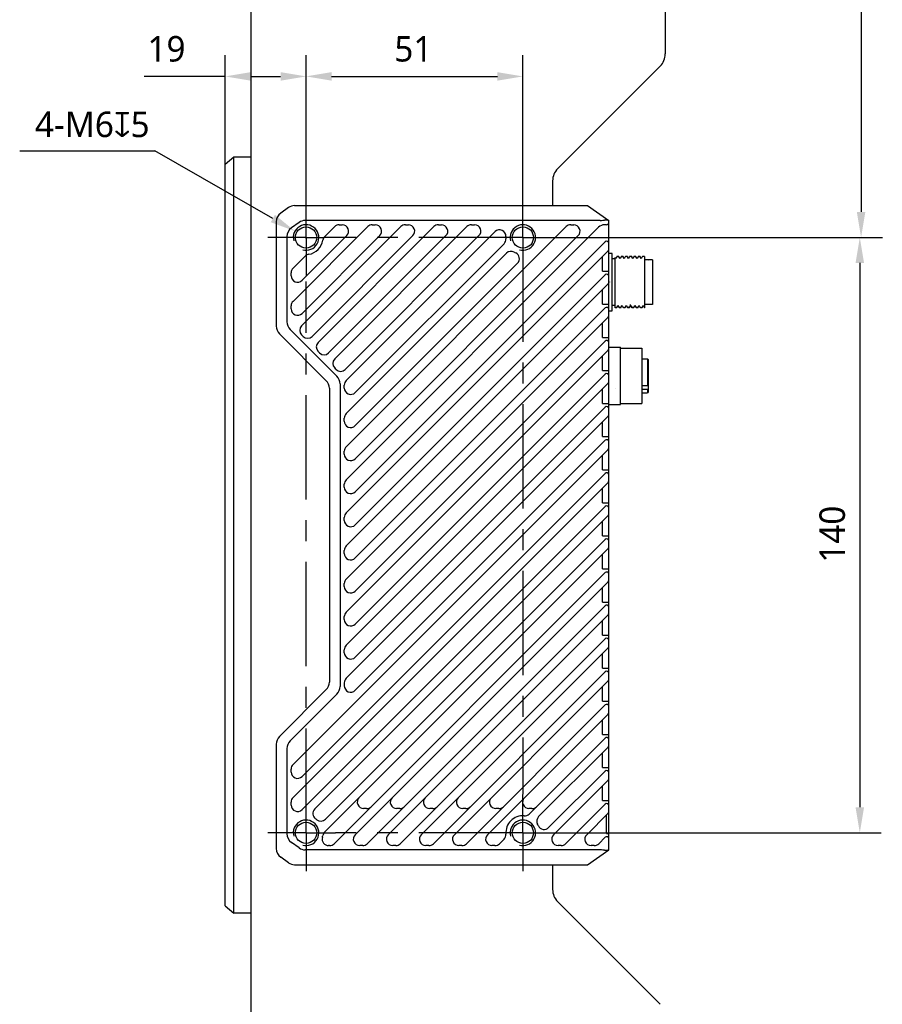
# Model space of a CAD drawing. Header units: millimetres. Extents: x 97 to 513, y 36 to 379.
# Tile 5 of 7: x 258 to 360, y 175 to 291. Entities that reach past the tile are written whole.
import ezdxf

# ---------------------------------------------------------------- set-up
doc = ezdxf.new("R2010")
doc.units = ezdxf.units.MM
doc.header["$LTSCALE"] = 32.67
doc.header["$PDMODE"] = 3
doc.header["$PDSIZE"] = 8
doc.linetypes.add('CENTER', pattern=[0.6, 0.375, -0.075, 0.075, -0.075])
doc.layers.get('0').update_dxf_attribs({"linetype": 'CONTINUOUS'})
doc.layers.get('Defpoints').update_dxf_attribs({"linetype": 'CONTINUOUS'})
for name, color, linetype in [('00_COMPONENTS', 7, 'CONTINUOUS'), ('20_ALL_FEATURES', 7, 'CONTINUOUS'), ('51__DRAFT_DIMS', 7, 'CONTINUOUS')]:
    doc.layers.add(name, color=color, linetype=linetype)
doc.styles.get("Standard").update_dxf_attribs({"font": 'Roboto-Regular.ttf'})
doc.dimstyles.new('DIMSTYLE_1', dxfattribs={"dimtxt": 3, "dimasz": 3, "dimexe": 2.5, "dimexo": 0.5, "dimgap": 0.75, "dimtad": 1, "dimlfac": 2, "dimdsep": 46, "dimtxsty": 'STANDARD', "dimblk": '_FILLED', "dimblk1": '_FILLED', "dimblk2": '_FILLED', "dimcen": 0.09, "dimclrt": 3, "dimazin": 2, "dimtp": 0.3, "dimtm": 0.3, "dimtfac": 1, "dimtofl": 0, "dimtmove": 0, "dimatfit": 3, "dimldrblk": '_FILLED', "dimfxl": 1, "dimtolj": 1, "dimarcsym": 0})
doc.dimstyles.new('DIMSTYLE_3', dxfattribs={"dimtxt": 3, "dimasz": 3, "dimexe": 2.5, "dimexo": 0.5, "dimgap": 0.75, "dimtad": 1, "dimlfac": 2, "dimdsep": 46, "dimtxsty": 'STANDARD', "dimblk": '_FILLED', "dimblk1": '_FILLED', "dimblk2": '_FILLED', "dimcen": 0.09, "dimclrt": 3, "dimazin": 2, "dimtp": 0.2, "dimtm": 0.2, "dimtfac": 1, "dimtofl": 0, "dimtmove": 0, "dimatfit": 3, "dimldrblk": '_FILLED', "dimfxl": 1, "dimtolj": 1, "dimarcsym": 0})
doc.dimstyles.new('DIMSTYLE_4', dxfattribs={"dimtxt": 3, "dimasz": 3, "dimexe": 2.5, "dimexo": 0.5, "dimgap": 0.75, "dimtad": 1, "dimdec": 1, "dimlfac": 2, "dimdsep": 46, "dimtxsty": 'STANDARD', "dimblk": '_FILLED', "dimblk1": '_FILLED', "dimblk2": '_FILLED', "dimcen": 0.09, "dimclrt": 3, "dimazin": 2, "dimtp": 0.5, "dimtm": 0.5, "dimtfac": 1, "dimtdec": 1, "dimtofl": 0, "dimtmove": 0, "dimatfit": 3, "dimldrblk": '_FILLED', "dimfxl": 1, "dimtolj": 1, "dimarcsym": 0})
doc.dimstyles.new('DIMSTYLE_5', dxfattribs={"dimtxt": 3, "dimasz": 3, "dimexe": 2.5, "dimexo": 0.5, "dimgap": 0.75, "dimtad": 1, "dimlfac": 2, "dimdsep": 46, "dimtxsty": 'STANDARD', "dimblk": '_FILLED', "dimblk1": '_FILLED', "dimblk2": '_FILLED', "dimcen": 0.09, "dimclrt": 3, "dimazin": 2, "dimtp": 0.5, "dimtm": 0.5, "dimtfac": 1, "dimtofl": 0, "dimtmove": 0, "dimatfit": 3, "dimldrblk": '_FILLED', "dimfxl": 1, "dimtolj": 1, "dimarcsym": 0})
doc.dimstyles.new('DIMSTYLE_6', dxfattribs={"dimtxt": 3, "dimasz": 3, "dimexe": 2.5, "dimexo": 0.5, "dimtad": 1, "dimlfac": 2, "dimdsep": 46, "dimtxsty": 'STANDARD', "dimblk": '_FILLED', "dimblk1": '_FILLED', "dimblk2": '_FILLED', "dimcen": 0.09, "dimclrt": 3, "dimazin": 2, "dimtp": 0.1, "dimtm": 0.1, "dimtfac": 1, "dimtofl": 0, "dimtmove": 0, "dimatfit": 1, "dimldrblk": '_FILLED', "dimfxl": 1, "dimtolj": 1, "dimarcsym": 0})

# ---------------------------------------------------------------- blocks, each defined once
blk = doc.blocks.new('_FILLED')
at = {"color": 0, "linetype": 'ByBlock'}
blk.add_solid([(0, 0), (-1, 0.167), (-1, -0.167)], dxfattribs=at)
blk = doc.blocks.new('*D4')
at = {"layer": '51__DRAFT_DIMS', "color": 0, "lineweight": -2}
for p, q in [((282.28, 272.56), (282.28, 286.9)), ((291.78, 265.96), (291.78, 286.9)), ((282.28, 284.4), (272.74, 284.4)), ((285.28, 284.4), (288.78, 284.4))]:
    blk.add_line(p, q, dxfattribs=at)
at = {"layer": 'Defpoints', "color": 0}
for p in [(291.78, 284.4), (282.28, 272.06), (291.78, 265.46)]:
    blk.add_point(p, dxfattribs=at)
at = {"layer": '51__DRAFT_DIMS', "color": 0, "linetype": 'ByBlock', "lineweight": -2, "xscale": 3, "yscale": 3, "zscale": 3, "rotation": 180}
blk.add_blockref('_FILLED', (282.28, 284.4), dxfattribs=at)
at = {"layer": '51__DRAFT_DIMS', "color": 0, "linetype": 'ByBlock', "lineweight": -2, "xscale": 3, "yscale": 3, "zscale": 3}
blk.add_blockref('_FILLED', (291.78, 284.4), dxfattribs=at)
at = {"layer": '51__DRAFT_DIMS', "insert": (277.6, 289.15), "char_height": 3, "attachment_point": 3, "line_spacing_factor": 0.9}
blk.add_mtext('\\A1;19', dxfattribs=at)
blk = doc.blocks.new('*D5')
at = {"layer": '51__DRAFT_DIMS', "color": 0, "lineweight": -2}
for p, q in [((291.78, 265.96), (291.78, 286.9)), ((317.28, 265.96), (317.28, 286.9)), ((294.78, 284.4), (314.28, 284.4))]:
    blk.add_line(p, q, dxfattribs=at)
at = {"layer": 'Defpoints', "color": 0}
for p in [(317.28, 284.4), (291.78, 265.46), (317.28, 265.46)]:
    blk.add_point(p, dxfattribs=at)
at = {"layer": '51__DRAFT_DIMS', "color": 0, "linetype": 'ByBlock', "lineweight": -2, "xscale": 3, "yscale": 3, "zscale": 3, "rotation": 180}
blk.add_blockref('_FILLED', (291.78, 284.4), dxfattribs=at)
at = {"layer": '51__DRAFT_DIMS', "color": 0, "linetype": 'ByBlock', "lineweight": -2, "xscale": 3, "yscale": 3, "zscale": 3}
blk.add_blockref('_FILLED', (317.28, 284.4), dxfattribs=at)
at = {"layer": '51__DRAFT_DIMS', "insert": (304.4, 289.15), "char_height": 3, "attachment_point": 2, "line_spacing_factor": 0.9}
blk.add_mtext('\\A1;51', dxfattribs=at)
blk = doc.blocks.new('*D6')
at = {"layer": '51__DRAFT_DIMS', "color": 0, "lineweight": -2}
for p, q in [((328.88, 361.87), (359.56, 361.87)), ((357.06, 358.87), (357.06, 268.46)), ((320.27, 265.46), (359.56, 265.46))]:
    blk.add_line(p, q, dxfattribs=at)
at = {"layer": 'Defpoints', "color": 0}
for p in [(328.38, 361.87), (319.77, 265.46), (357.06, 265.46)]:
    blk.add_point(p, dxfattribs=at)
at = {"layer": '51__DRAFT_DIMS', "color": 0, "linetype": 'ByBlock', "lineweight": -2, "xscale": 3, "yscale": 3, "zscale": 3}
for p, rotation in [((357.06, 361.87), 90), ((357.06, 265.46), 270)]:
    blk.add_blockref('_FILLED', p, dxfattribs=dict(at, rotation=rotation))
at = {"layer": '51__DRAFT_DIMS', "insert": (352.31, 313.75), "char_height": 3, "attachment_point": 2, "rotation": 90, "line_spacing_factor": 0.9}
blk.add_mtext('\\A1;192.8', dxfattribs=at)
blk = doc.blocks.new('*D7')
at = {"layer": '51__DRAFT_DIMS', "color": 0, "lineweight": -2}
for p, q in [((324.27, 265.46), (359.41, 265.46)), ((356.91, 262.46), (356.91, 198.46)), ((319.91, 195.46), (359.41, 195.46))]:
    blk.add_line(p, q, dxfattribs=at)
at = {"layer": 'Defpoints', "color": 0}
for p in [(323.77, 265.46), (319.41, 195.46), (356.91, 195.46)]:
    blk.add_point(p, dxfattribs=at)
at = {"layer": '51__DRAFT_DIMS', "color": 0, "linetype": 'ByBlock', "lineweight": -2, "xscale": 3, "yscale": 3, "zscale": 3}
for p, rotation in [((356.91, 265.46), 90), ((356.91, 195.46), 270)]:
    blk.add_blockref('_FILLED', p, dxfattribs=dict(at, rotation=rotation))
at = {"layer": '51__DRAFT_DIMS', "insert": (352.16, 230.57), "char_height": 3, "attachment_point": 2, "rotation": 90, "line_spacing_factor": 0.9}
blk.add_mtext('\\A1;140', dxfattribs=at)
blk = doc.blocks.new('*D11')
at = {"layer": '51__DRAFT_DIMS', "color": 0, "lineweight": -2}
for p in [(258.1, 275.64), (287.87, 267.69)]:
    blk.add_line(p, (274, 275.64), dxfattribs=at)
at = {"layer": '51__DRAFT_DIMS', "color": 0}
for p, q in [((291.69, 265.46), (291.87, 265.46)), ((291.78, 265.37), (291.78, 265.55))]:
    blk.add_line(p, q, dxfattribs=at)
at = {"layer": 'Defpoints', "color": 0}
for p in [(290.48, 266.2), (293.08, 264.71)]:
    blk.add_point(p, dxfattribs=at)
at = {"layer": '51__DRAFT_DIMS', "color": 0, "linetype": 'ByBlock', "lineweight": -2, "xscale": 3, "yscale": 3, "zscale": 3, "rotation": 330.2001546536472}
blk.add_blockref('_FILLED', (290.48, 266.2), dxfattribs=at)
at = {"layer": '51__DRAFT_DIMS', "insert": (273.38, 280.26), "char_height": 3, "attachment_point": 3, "line_spacing_factor": 0.9}
blk.add_mtext('\\A1;{4-M6{\\fgdt;x}5}', dxfattribs=at)

msp = doc.modelspace()

# ---------------------------------------------------------------- linework, layer by layer
at = {"layer": '00_COMPONENTS', "color": 7}
for p, q in [((285.2799, 356.4716), (285.2799, 104.4416)), ((334.0299, 356.4716), (334.0299, 287.0351)), ((333.4441, 285.6208), (321.3656, 273.5424)), ((283.2799, 274.8962), (282.2799, 274.0302)), ((283.2799, 186.0171), (283.2799, 274.8962)), ((285.2799, 274.8962), (283.2799, 274.8962)), ((282.2799, 186.8831), (282.2799, 274.0302)), ((320.7799, 272.1282), (320.7799, 269.2066)), ((289.7039, 268.9738), (288.8033, 268.3305)), ((290.4304, 269.2066), (324.8799, 269.2066)), ((324.8799, 269.2066), (327.3799, 267.4566)), ((326.3799, 267.4566), (291.6804, 267.4566)), ((327.3799, 193.4566), (327.3799, 267.4566)), ((288.2799, 267.3134), (288.2799, 255.0244)), ((290.9539, 267.2238), (290.0533, 266.5805)), ((290.2495, 257.9499), (299.0366, 266.737)), ((291.2558, 255.0662), (302.9266, 266.737)), ((293.2008, 253.1212), (306.8166, 266.737)), ((293.9655, 265.5559), (295.1466, 266.737)), ((295.1458, 251.1762), (310.7066, 266.737)), ((295.6769, 266.9566), (296.0305, 266.9566)), ((296.4995, 240.8599), (322.3766, 266.737)), ((296.4995, 236.9699), (326.1934, 266.6637)), ((299.5669, 266.9566), (299.9205, 266.9566)), ((303.4569, 266.9566), (303.8105, 266.9566)), ((307.3469, 266.9566), (307.7005, 266.9566)), ((311.2369, 266.9566), (311.5905, 266.9566)), ((322.9069, 266.9566), (323.2605, 266.9566)), ((327.1299, 266.9566), (326.9005, 266.9566)), ((289.5299, 265.5634), (289.5299, 255.5422)), ((291.3102, 260.4257), (296.5608, 265.6763)), ((291.3102, 256.5357), (300.4508, 265.6763)), ((292.4933, 253.8287), (304.3408, 265.6763)), ((294.4383, 251.8837), (308.2308, 265.6763)), ((296.3833, 249.9387), (312.1208, 265.6763)), ((296.4995, 248.6399), (314.004, 266.1444)), ((297.5602, 239.4457), (323.7908, 265.6763)), ((297.5602, 235.5557), (326.9531, 264.9486)), ((297.5602, 247.2257), (315.067, 264.7325)), ((290.2495, 261.8399), (291.6806, 263.271)), ((296.4995, 233.0799), (327.3066, 263.887)), ((296.4995, 244.7499), (315.3622, 263.6126)), ((326.6299, 261.4926), (326.6299, 263.2102)), ((327.7799, 263.5816), (327.3799, 263.5816)), ((327.7799, 256.8316), (327.7799, 263.5816)), ((328.1299, 262.9566), (327.7799, 262.9566)), ((328.1299, 257.2067), (328.1299, 263.1178)), ((328.2114, 262.9776), (328.1302, 263.1179)), ((328.2237, 263.0127), (328.2074, 262.9844)), ((328.3233, 263.185), (328.2237, 263.0127)), ((328.3338, 263.2031), (328.3233, 263.185)), ((328.5773, 263.2066), (328.3378, 263.2066)), ((328.7113, 262.9777), (328.5806, 263.2038)), ((328.7237, 263.0128), (328.7074, 262.9845)), ((328.8234, 263.1851), (328.7237, 263.0128)), ((328.8338, 263.2032), (328.8234, 263.1851)), ((329.0773, 263.2066), (328.8378, 263.2066)), ((329.2113, 262.9776), (329.0806, 263.2038)), ((329.2237, 263.0128), (329.2073, 262.9845)), ((329.3233, 263.1852), (329.2237, 263.0128)), ((329.3337, 263.2031), (329.3233, 263.1852)), ((329.5773, 263.2066), (329.3378, 263.2066)), ((329.7113, 262.9776), (329.5806, 263.2038)), ((329.7237, 263.0127), (329.7074, 262.9845)), ((329.8233, 263.185), (329.7237, 263.0127)), ((329.8337, 263.2031), (329.8233, 263.185)), ((330.0772, 263.2066), (329.8378, 263.2066)), ((330.0773, 263.2066), (330.0805, 263.2038)), ((330.2113, 262.9776), (330.0805, 263.2038)), ((330.2233, 263.0122), (330.2073, 262.9845)), ((330.3232, 263.1849), (330.2233, 263.0122)), ((330.3337, 263.2032), (330.3232, 263.1849)), ((330.5773, 263.2066), (330.3378, 263.2066)), ((330.5773, 263.2066), (330.5805, 263.2038)), ((330.7113, 262.9776), (330.5805, 263.2038)), ((330.7233, 263.0122), (330.7073, 262.9845)), ((330.8232, 263.1849), (330.7233, 263.0122)), ((330.8337, 263.2031), (330.8232, 263.1849)), ((331.0773, 263.2066), (330.8378, 263.2066)), ((331.2113, 262.9776), (331.0806, 263.2038)), ((331.2233, 263.0121), (331.2074, 262.9845)), ((331.3232, 263.1848), (331.2233, 263.0121)), ((331.3337, 263.2031), (331.3232, 263.1848)), ((331.5773, 263.2066), (331.3378, 263.2066)), ((331.6302, 263.1179), (331.5806, 263.2038)), ((331.6299, 257.2067), (331.6299, 263.1178)), ((332.0799, 262.8316), (331.6299, 262.8316)), ((332.1299, 262.7816), (332.0799, 262.8316)), ((332.5299, 262.8316), (332.1299, 262.8316)), ((332.5299, 262.8316), (332.5299, 257.5817)), ((297.5602, 243.3357), (316.6552, 262.4306)), ((290.0299, 260.956), (290.0299, 261.3095)), ((297.5602, 231.6657), (326.9531, 261.0586)), ((326.6299, 261.4926), (327.3799, 261.4926)), ((296.4995, 229.1899), (327.3066, 259.997)), ((327.4884, 260.227), (327.4891, 260.2066)), ((326.6299, 257.6026), (326.6299, 259.3202)), ((290.0299, 257.066), (290.0299, 257.4195)), ((297.5602, 227.7757), (326.9531, 257.1686)), ((326.6299, 257.6026), (327.3799, 257.6026)), ((328.1299, 257.4566), (327.7799, 257.4566)), ((328.3128, 257.2066), (328.1299, 257.2066)), ((328.3193, 257.2309), (328.4395, 257.4388)), ((328.4395, 257.4388), (328.4574, 257.4696)), ((328.4534, 257.4764), (328.5896, 257.2409)), ((328.8128, 257.2066), (328.6015, 257.2066)), ((328.8167, 257.2262), (328.8193, 257.2309)), ((328.8193, 257.2309), (328.9395, 257.4388)), ((328.9395, 257.4388), (328.9573, 257.4696)), ((328.9534, 257.4764), (329.0896, 257.2408)), ((329.3128, 257.2066), (329.1015, 257.2066)), ((329.3167, 257.2263), (329.3193, 257.2309)), ((329.3193, 257.2309), (329.4395, 257.4388)), ((329.4395, 257.4388), (329.4573, 257.4696)), ((329.4533, 257.4765), (329.5896, 257.2407)), ((329.8128, 257.2066), (329.6015, 257.2066)), ((329.8166, 257.2261), (329.8197, 257.2313)), ((329.8197, 257.2313), (329.9402, 257.4399)), ((329.9402, 257.4399), (329.9574, 257.4695)), ((329.9534, 257.4764), (330.0896, 257.2406)), ((330.3128, 257.2066), (330.1015, 257.2066)), ((330.3176, 257.2278), (330.3197, 257.2314)), ((330.3197, 257.2314), (330.4403, 257.44)), ((330.4403, 257.44), (330.4573, 257.4695)), ((330.4533, 257.4765), (330.5896, 257.2407)), ((330.8128, 257.2066), (330.6015, 257.2066)), ((330.8167, 257.2263), (330.8197, 257.2315)), ((330.8197, 257.2315), (330.9403, 257.4401)), ((330.9403, 257.4401), (330.9573, 257.4696)), ((330.9533, 257.4765), (331.0896, 257.2408)), ((331.3128, 257.2066), (331.1015, 257.2066)), ((331.3167, 257.2262), (331.3197, 257.2315)), ((331.3197, 257.2315), (331.4403, 257.4401)), ((331.4403, 257.4401), (331.4573, 257.4696)), ((331.4534, 257.4765), (331.5896, 257.2409)), ((331.6299, 257.2066), (331.6015, 257.2066)), ((332.0799, 257.5816), (331.6299, 257.5816)), ((332.1299, 257.6316), (332.0799, 257.5816)), ((332.5299, 257.5816), (332.1299, 257.5816)), ((296.4995, 225.2999), (327.3066, 256.107)), ((327.3799, 256.8316), (327.619, 256.8316)), ((327.6208, 256.8316), (327.7799, 256.8316)), ((326.6299, 253.7126), (326.6299, 255.4302)), ((288.646, 254.1405), (294.1637, 248.6227)), ((289.896, 254.6583), (295.4137, 249.1405)), ((291.4326, 253.8287), (291.2558, 254.0055)), ((326.6299, 253.7126), (327.3799, 253.7126)), ((297.5602, 223.8857), (326.9531, 253.2786)), ((327.3799, 252.5816), (328.7799, 252.5816)), ((328.7799, 245.8316), (328.7799, 252.5816)), ((328.7799, 252.4566), (331.2799, 252.4566)), ((331.2799, 252.4566), (331.2799, 245.9566)), ((293.3776, 251.8837), (293.2008, 252.0605)), ((296.4995, 221.4099), (327.3066, 252.217)), ((326.6299, 249.8226), (326.6299, 251.5402)), ((295.3226, 249.9387), (295.1458, 250.1155)), ((331.2799, 251.2066), (331.9299, 251.2066)), ((331.9299, 251.2066), (331.9299, 248.041)), ((332.0299, 251.1066), (331.9299, 251.2066)), ((332.0299, 251.1066), (332.0299, 247.3067)), ((297.5602, 219.9957), (326.9531, 249.3886)), ((326.6299, 249.8226), (327.3799, 249.8226)), ((295.7799, 248.2566), (295.7799, 212.6566)), ((296.2799, 247.756), (296.2799, 248.1095)), ((296.4995, 217.5199), (327.3066, 248.327)), ((331.2799, 248.041), (331.9299, 248.041)), ((331.9299, 248.041), (332.0299, 248.1127)), ((294.5299, 247.7389), (294.5299, 213.1744)), ((326.6299, 245.9326), (326.6299, 247.6502)), ((328.1926, 247.6634), (328.1923, 247.6705)), ((331.9299, 247.5814), (331.2799, 247.5814)), ((331.2799, 247.2066), (331.9299, 247.2066)), ((332.0299, 247.6531), (331.9299, 247.5814)), ((331.9299, 247.5814), (331.9299, 247.2066)), ((332.0299, 247.3066), (331.9299, 247.2066)), ((297.5602, 216.1057), (326.9531, 245.4986)), ((326.6299, 245.9326), (327.3799, 245.9326)), ((327.3799, 245.8316), (328.7799, 245.8316)), ((328.7799, 245.9566), (331.2799, 245.9566)), ((296.4995, 213.6299), (327.3066, 244.437)), ((296.2799, 243.866), (296.2799, 244.2195)), ((326.6299, 242.0426), (326.6299, 243.7602)), ((326.6299, 242.0426), (327.3799, 242.0426)), ((297.5602, 212.2157), (326.9531, 241.6086)), ((290.2495, 203.4899), (327.3066, 240.547)), ((296.2799, 239.976), (296.2799, 240.3295)), ((326.6299, 238.1526), (326.6299, 239.8702)), ((291.3102, 202.0757), (326.9531, 237.7186)), ((326.6299, 238.1526), (327.3799, 238.1526)), ((290.2495, 199.5999), (327.3066, 236.657)), ((296.2799, 236.086), (296.2799, 236.4395)), ((326.6299, 234.2626), (326.6299, 235.9802)), ((326.6299, 234.2626), (327.3799, 234.2626)), ((291.3102, 198.1857), (326.9531, 233.8286)), ((292.7987, 198.2591), (327.3066, 232.767)), ((296.2799, 232.196), (296.2799, 232.5495)), ((326.6299, 230.3726), (326.6299, 232.0902)), ((294.0613, 197.0467), (326.9531, 229.9386)), ((326.6299, 230.3726), (327.3799, 230.3726)), ((293.9616, 195.532), (327.3066, 228.877)), ((296.2799, 228.306), (296.2799, 228.6595)), ((326.6299, 226.4826), (326.6299, 228.2002)), ((295.0808, 194.1763), (326.9531, 226.0486)), ((326.6299, 226.4826), (327.3799, 226.4826)), ((296.2799, 224.416), (296.2799, 224.7695)), ((297.5566, 195.237), (327.3066, 224.987)), ((326.6299, 222.5926), (326.6299, 224.3102)), ((326.6299, 222.5926), (327.3799, 222.5926)), ((298.9708, 194.1763), (326.9531, 222.1586)), ((296.2799, 220.526), (296.2799, 220.8795)), ((301.4466, 195.237), (327.3066, 221.097)), ((326.6299, 218.7026), (326.6299, 220.4202)), ((302.8608, 194.1763), (326.9531, 218.2686)), ((326.6299, 218.7026), (327.3799, 218.7026)), ((296.2799, 216.636), (296.2799, 216.9895)), ((305.3366, 195.237), (327.3066, 217.207)), ((326.6299, 214.8126), (326.6299, 216.5302)), ((306.7508, 194.1763), (326.9531, 214.3786)), ((326.6299, 214.8126), (327.3799, 214.8126)), ((296.2799, 213.0995), (296.2799, 212.746)), ((309.2266, 195.237), (327.3066, 213.317)), ((294.1637, 212.2905), (288.646, 206.7727)), ((326.6299, 210.9226), (326.6299, 212.6402)), ((295.4137, 211.7727), (289.896, 206.255)), ((326.6299, 210.9226), (327.3799, 210.9226)), ((310.6408, 194.1763), (326.9531, 210.4886)), ((313.1166, 195.237), (327.3066, 209.427)), ((326.6299, 207.0326), (326.6299, 208.7502)), ((318.0226, 197.6681), (326.9531, 206.5986)), ((326.6299, 207.0326), (327.3799, 207.0326)), ((288.2799, 205.8889), (288.2799, 193.5999)), ((289.5299, 205.3711), (289.5299, 195.3499)), ((319.1313, 197.3616), (327.3066, 205.537)), ((326.6299, 203.1426), (326.6299, 204.8602)), ((290.0299, 202.606), (290.0299, 202.9595)), ((320.3122, 196.0676), (326.9531, 202.7086)), ((326.6299, 203.1426), (327.3799, 203.1426)), ((320.8966, 195.237), (327.3066, 201.647)), ((326.6299, 199.2526), (326.6299, 200.9702)), ((326.6299, 199.2526), (327.3799, 199.2526)), ((290.0299, 198.716), (290.0299, 199.0695)), ((298.9005, 198.3066), (298.5469, 198.3066)), ((302.7905, 198.3066), (302.4369, 198.3066)), ((306.6805, 198.3066), (306.3269, 198.3066)), ((310.5705, 198.3066), (310.2169, 198.3066)), ((314.4605, 198.3066), (314.1069, 198.3066)), ((318.3505, 198.3066), (317.9969, 198.3066)), ((322.3108, 194.1763), (326.9531, 198.8186)), ((324.7866, 195.237), (327.3066, 197.757)), ((327.1299, 195.3626), (327.1299, 197.5802)), ((314.5308, 194.1763), (315.0684, 194.7139)), ((326.2008, 194.1763), (326.9531, 194.9286)), ((327.1299, 195.3626), (327.3799, 195.3626)), ((290.9539, 193.6895), (290.0533, 194.3327)), ((326.3799, 193.4566), (291.6802, 193.4566)), ((294.5505, 193.9566), (294.4256, 193.9566)), ((298.4405, 193.9566), (298.0869, 193.9566)), ((302.3305, 193.9566), (301.9769, 193.9566)), ((306.2205, 193.9566), (305.8669, 193.9566)), ((310.1105, 193.9566), (309.7569, 193.9566)), ((314.0005, 193.9566), (313.6469, 193.9566)), ((321.7805, 193.9566), (321.4269, 193.9566)), ((324.8799, 191.7066), (327.3799, 193.4566)), ((325.6705, 193.9566), (325.3169, 193.9566)), ((289.7039, 191.9395), (288.8033, 192.5827)), ((290.4304, 191.7066), (324.8795, 191.7066)), ((320.7799, 191.7066), (320.7799, 188.7851)), ((282.2799, 186.8831), (283.2799, 186.0171)), ((321.3656, 187.3708), (333.4441, 175.2924)), ((285.2799, 186.0171), (283.2799, 186.0171))]:
    msp.add_line(p, q, dxfattribs=at)
for centre in [(291.7799, 265.4566), (317.2799, 265.4566), (291.7799, 195.4566), (317.2799, 195.4566)]:
    msp.add_circle(centre, 1.25, dxfattribs=at)
for centre, radius, start, end in [((332.0299, 287.0351), 2, 315, 360), ((322.7799, 272.1282), 2, 135, 180), ((290.4304, 267.9566), 1.25, 90, 125.537678), ((289.5299, 267.3134), 1.25, 125.537678, 180), ((291.6805, 266.2066), 1.2501, 90.010515, 125.53651), ((290.78, 265.5633), 1.2501, 125.541028, 179.996975), ((295.6769, 266.2066), 0.75, 90, 135), ((296.0305, 266.2066), 0.75, 315, 90), ((299.5669, 266.2066), 0.75, 90, 135), ((299.9205, 266.2066), 0.75, 315, 90), ((303.4569, 266.2066), 0.75, 90, 135), ((303.8105, 266.2066), 0.75, 315, 90), ((307.3469, 266.2066), 0.75, 90, 135), ((307.7005, 266.2066), 0.75, 315, 90), ((311.2369, 266.2066), 0.75, 90, 135), ((311.5905, 266.2066), 0.75, 315, 90), ((314.5344, 265.6141), 0.75, 356.718376, 135), ((322.9069, 266.2066), 0.75, 90, 135), ((323.2605, 266.2066), 0.75, 315, 90), ((326.9005, 265.9566), 1, 90, 135), ((327.1299, 267.2066), 0.25, 270, 360), ((291.7799, 265.4566), 2, 279.018831, 350.981169), ((294.4959, 265.0255), 0.75, 135, 170.981169), ((314.5367, 265.2628), 0.75, 315, 4.041235), ((317.2799, 265.4566), 2, 176.718376, 184.041235), ((327.1299, 264.7718), 0.25, 0, 135), ((327.1299, 264.0638), 0.25, 315, 360), ((292.2109, 262.7406), 0.75, 99.018831, 135), ((315.8925, 263.0822), 0.75, 59.703077, 135), ((317.2799, 265.4566), 2, 239.703077, 245.164643), ((316.1248, 262.961), 0.75, 315, 65.164643), ((290.7799, 261.3095), 0.75, 135, 180), ((290.7799, 260.956), 0.75, 180, 315), ((327.1299, 260.8818), 0.25, 0, 135), ((327.1299, 260.1738), 0.25, 315, 360), ((290.7799, 257.4195), 0.75, 135, 180), ((290.7799, 257.066), 0.75, 180, 315), ((327.1299, 256.9918), 0.25, 0, 135), ((333.12, 257.6119), 3.0543, 184.778553, 185.358941), ((332.4321, 257.5475), 2.3633, 185.360782, 185.745667), ((327.1299, 256.2838), 0.25, 315, 360), ((289.5299, 255.0244), 1.25, 180, 225), ((290.7799, 255.5422), 1.25, 180, 225), ((291.7862, 254.5359), 0.75, 135, 225), ((291.9629, 254.3591), 0.75, 225, 315), ((293.7312, 252.5909), 0.75, 135, 225), ((327.1299, 253.1018), 0.25, 0, 135), ((327.1299, 252.3938), 0.25, 315, 360), ((293.9079, 252.4141), 0.75, 225, 315), ((295.6762, 250.6459), 0.75, 135, 225), ((295.8529, 250.4691), 0.75, 225, 315), ((294.5299, 248.2566), 1.25, 0, 45), ((327.1299, 249.2118), 0.25, 0, 135), ((293.2799, 247.7389), 1.25, 0, 45), ((297.0299, 248.1095), 0.75, 135, 180), ((327.1299, 248.5038), 0.25, 315, 360), ((297.0299, 247.756), 0.75, 180, 315), ((327.1299, 245.3218), 0.25, 0, 135), ((297.0299, 244.2195), 0.75, 135, 180), ((327.1299, 244.6138), 0.25, 315, 360), ((297.0299, 243.866), 0.75, 180, 315), ((297.0299, 240.3295), 0.75, 135, 180), ((327.1299, 241.4318), 0.25, 0, 135), ((297.0299, 239.976), 0.75, 180, 315), ((327.1299, 240.7238), 0.25, 315, 360), ((327.1299, 237.5418), 0.25, 0, 135), ((297.0299, 236.4395), 0.75, 135, 180), ((327.1299, 236.8338), 0.25, 315, 360), ((297.0299, 236.086), 0.75, 180, 315), ((327.1299, 233.6518), 0.25, 0, 135), ((297.0299, 232.5495), 0.75, 135, 180), ((327.1299, 232.9438), 0.25, 315, 360), ((297.0299, 232.196), 0.75, 180, 315), ((327.1299, 229.7618), 0.25, 0, 135), ((297.0299, 228.6595), 0.75, 135, 180), ((297.0299, 228.306), 0.75, 180, 315), ((327.1299, 229.0538), 0.25, 315, 360), ((327.1299, 225.8718), 0.25, 0, 135), ((297.0299, 224.7695), 0.75, 135, 180), ((327.1299, 225.1638), 0.25, 315, 360), ((297.0299, 224.416), 0.75, 180, 315), ((297.0299, 220.8795), 0.75, 135, 180), ((327.1299, 221.9818), 0.25, 0, 135), ((327.1299, 221.2738), 0.25, 315, 360), ((297.0299, 220.526), 0.75, 180, 315), ((327.1299, 218.0918), 0.25, 0, 135), ((297.0299, 216.9895), 0.75, 135, 180), ((297.0299, 216.636), 0.75, 180, 315), ((327.1299, 217.3838), 0.25, 315, 360), ((327.1299, 214.2018), 0.25, 0, 135), ((293.2799, 213.1744), 1.25, 315, 360), ((297.0299, 213.0995), 0.75, 135, 180), ((327.1299, 213.4938), 0.25, 315, 360), ((294.5299, 212.6566), 1.25, 315, 360), ((297.0299, 212.746), 0.75, 180, 315), ((327.1299, 210.3118), 0.25, 0, 135), ((327.1299, 209.6038), 0.25, 315, 360), ((289.5299, 205.8889), 1.25, 135, 180), ((290.7799, 205.3711), 1.25, 135, 180), ((327.1299, 206.4218), 0.25, 0, 135), ((327.1299, 205.7138), 0.25, 315, 360), ((290.7799, 202.9595), 0.75, 135, 180), ((327.1299, 202.5318), 0.25, 0, 135), ((290.7799, 202.606), 0.75, 180, 315), ((327.1299, 201.8238), 0.25, 315, 360), ((290.7799, 199.0695), 0.75, 135, 180), ((298.5469, 199.0566), 0.75, 135, 270), ((302.4369, 199.0566), 0.75, 135, 270), ((306.3269, 199.0566), 0.75, 135, 270), ((310.2169, 199.0566), 0.75, 135, 270), ((314.1069, 199.0566), 0.75, 135, 270), ((317.9969, 199.0566), 0.75, 135, 270), ((290.7799, 198.716), 0.75, 180, 315), ((293.3291, 197.7287), 0.75, 135, 235.712557), ((298.9005, 199.0566), 0.75, 270, 315), ((302.7905, 199.0566), 0.75, 270, 315), ((306.6805, 199.0566), 0.75, 270, 315), ((310.5705, 199.0566), 0.75, 270, 315), ((314.4605, 199.0566), 0.75, 270, 315), ((318.3505, 199.0566), 0.75, 270, 315), ((327.1299, 198.6418), 0.25, 0, 135), ((291.7799, 195.4566), 2, 50.449758, 55.712557), ((293.5309, 197.5771), 0.75, 230.449758, 315), ((317.2799, 195.4566), 2, 85.569738, 184.430262), ((317.4923, 198.1984), 0.75, 265.569738, 315), ((319.6616, 196.8313), 0.75, 135, 209.992084), ((327.1299, 197.9338), 0.25, 315, 360), ((317.2799, 195.4566), 2, 24.521151, 29.992084), ((319.7818, 196.598), 0.75, 204.521151, 315), ((290.78, 195.35), 1.2501, 180.003025, 234.458972), ((294.4256, 194.7066), 0.75, 164.17338, 270), ((291.7799, 195.4566), 2, 344.17338, 350.476589), ((294.492, 195.0016), 0.75, 135, 170.476589), ((298.0869, 194.7066), 0.75, 135, 270), ((301.9769, 194.7066), 0.75, 135, 270), ((305.8669, 194.7066), 0.75, 135, 270), ((309.7569, 194.7066), 0.75, 135, 270), ((313.6469, 194.7066), 0.75, 135, 270), ((314.5381, 195.2442), 0.75, 315, 4.430262), ((321.4269, 194.7066), 0.75, 135, 270), ((325.3169, 194.7066), 0.75, 135, 270), ((327.1299, 194.7518), 0.25, 0, 135), ((289.5299, 193.5999), 1.25, 180, 234.462322), ((291.6805, 194.7067), 1.2501, 234.46349, 269.989485), ((294.5505, 194.7066), 0.75, 270, 315), ((298.4405, 194.7066), 0.75, 270, 315), ((302.3305, 194.7066), 0.75, 270, 315), ((306.2205, 194.7066), 0.75, 270, 315), ((310.1105, 194.7066), 0.75, 270, 315), ((314.0005, 194.7066), 0.75, 270, 315), ((321.7805, 194.7066), 0.75, 270, 315), ((325.6705, 194.7066), 0.75, 270, 315), ((290.4304, 192.9566), 1.25, 234.462322, 270), ((322.7799, 188.7851), 2, 180, 225)]:
    msp.add_arc(centre, radius, start, end, dxfattribs=at)
at = {"layer": '00_COMPONENTS'}
for centre in [(291.7799, 265.4566), (317.2799, 265.4566), (291.7799, 195.4566), (317.2799, 195.4566)]:
    msp.add_arc(centre, 1.5, 255, 195, dxfattribs=at)
at = {"layer": '00_COMPONENTS', "color": 7}
for centre, start_param, end_param in [((326.3799, 268.3316), -1.57079633, -1.42022603), ((326.3799, 192.5816), 1.42022603, 1.57079633)]:
    msp.add_ellipse(centre, major_axis=(1, 0), ratio=0.875, start_param=start_param, end_param=end_param, dxfattribs=at)
for points, knots in [([(326.5299, 267.4665), (326.6225, 267.4788), (326.7573, 267.4986), (326.9311, 267.5176), (327.046, 267.5252), (327.1468, 267.5257), (327.2314, 267.5186), (327.298, 267.5043), (327.3349, 267.4881), (327.3488, 267.4784)], [0, 0, 0, 0, 0.33808378, 0.49235272, 0.63210394, 0.75430592, 0.85673599, 0.93839271, 1, 1, 1, 1]), ([(328.3378, 263.2066), (328.3375, 263.2066), (328.3357, 263.2062), (328.3346, 263.2044), (328.3338, 263.2031)], [0, 0, 0, 0, 0.18806008, 1, 1, 1, 1]), ([(328.5773, 263.2066), (328.5783, 263.2066), (328.5796, 263.2054), (328.5804, 263.2042), (328.5806, 263.2038)], [0, 0, 0, 0, 0.66458196, 1, 1, 1, 1]), ([(328.8378, 263.2066), (328.8366, 263.2066), (328.835, 263.2052), (328.8341, 263.2037), (328.8338, 263.2032)], [0, 0, 0, 0, 0.66436121, 1, 1, 1, 1]), ([(329.0773, 263.2066), (329.0783, 263.2066), (329.0796, 263.2054), (329.0803, 263.2042), (329.0806, 263.2038)], [0, 0, 0, 0, 0.6647411, 1, 1, 1, 1]), ([(329.3338, 263.2031), (329.3333, 263.2023), (329.331, 263.1977), (329.3297, 263.1927), (329.3287, 263.1886)], [0, 0, 0, 0, 0.18640011, 1, 1, 1, 1]), ([(329.3378, 263.2066), (329.3375, 263.2066), (329.3356, 263.2062), (329.3345, 263.2044), (329.3338, 263.2031)], [0, 0, 0, 0, 0.18905651, 1, 1, 1, 1]), ([(329.5773, 263.2066), (329.5783, 263.2066), (329.5796, 263.2055), (329.5803, 263.2042), (329.5806, 263.2038)], [0, 0, 0, 0, 0.66483187, 1, 1, 1, 1]), ([(329.8337, 263.2031), (329.8332, 263.2022), (329.831, 263.1976), (329.8297, 263.1927), (329.8286, 263.1886)], [0, 0, 0, 0, 0.18714213, 1, 1, 1, 1]), ([(329.8378, 263.2066), (329.8375, 263.2066), (329.8356, 263.2062), (329.8345, 263.2044), (329.8337, 263.2031)], [0, 0, 0, 0, 0.18825112, 1, 1, 1, 1]), ([(330.3378, 263.2066), (330.3374, 263.2066), (330.3356, 263.2062), (330.3345, 263.2044), (330.3337, 263.2032)], [0, 0, 0, 0, 0.18948462, 1, 1, 1, 1]), ([(330.8378, 263.2066), (330.8375, 263.2066), (330.8356, 263.2062), (330.8345, 263.2044), (330.8337, 263.2031)], [0, 0, 0, 0, 0.18840229, 1, 1, 1, 1]), ([(331.0773, 263.2066), (331.0783, 263.2066), (331.0796, 263.2055), (331.0803, 263.2043), (331.0806, 263.2038)], [0, 0, 0, 0, 0.6648758, 1, 1, 1, 1]), ([(331.3337, 263.2031), (331.3334, 263.2026), (331.3322, 263.2002), (331.3313, 263.1977), (331.3306, 263.1956)], [0, 0, 0, 0, 0.20662599, 1, 1, 1, 1]), ([(331.3378, 263.2066), (331.3375, 263.2066), (331.3356, 263.2062), (331.3345, 263.2044), (331.3337, 263.2031)], [0, 0, 0, 0, 0.18832996, 1, 1, 1, 1]), ([(331.5773, 263.2066), (331.5783, 263.2066), (331.5796, 263.2054), (331.5804, 263.2042), (331.5806, 263.2038)], [0, 0, 0, 0, 0.66448681, 1, 1, 1, 1]), ([(328.3128, 257.2066), (328.314, 257.2066), (328.3169, 257.2096), (328.3209, 257.2206), (328.3231, 257.2315), (328.3246, 257.2399)], [0, 0, 0, 0, 0.09982214, 0.29089419, 1, 1, 1, 1]), ([(328.6015, 257.2066), (328.5996, 257.2066), (328.5957, 257.2134), (328.5926, 257.225), (328.5884, 257.246), (328.5862, 257.2621), (328.585, 257.2715)], [0, 0, 0, 0, 0.08515629, 0.27448056, 0.57898256, 1, 1, 1, 1]), ([(328.8083, 257.2283), (328.8076, 257.2297), (328.8047, 257.2378), (328.803, 257.2463), (328.8017, 257.2533)], [0, 0, 0, 0, 0.17868024, 1, 1, 1, 1]), ([(328.8167, 257.2262), (328.8158, 257.2247), (328.8116, 257.2209), (328.8092, 257.2263), (328.8083, 257.2283)], [0, 0, 0, 0, 0.43854002, 1, 1, 1, 1]), ([(328.8128, 257.2066), (328.814, 257.2066), (328.8169, 257.2096), (328.8208, 257.2206), (328.8231, 257.2316), (328.8246, 257.24)], [0, 0, 0, 0, 0.09974282, 0.29081098, 1, 1, 1, 1]), ([(329.1015, 257.2066), (329.0996, 257.2066), (329.0957, 257.2133), (329.0927, 257.2248), (329.0885, 257.2454), (329.0863, 257.2613), (329.0851, 257.2707)], [0, 0, 0, 0, 0.08535294, 0.27468309, 0.57910738, 1, 1, 1, 1]), ([(329.3112, 257.2249), (329.3089, 257.2267), (329.3059, 257.2354), (329.3038, 257.2435), (329.3027, 257.249)], [0, 0, 0, 0, 0.34490091, 1, 1, 1, 1]), ([(329.3167, 257.2273), (329.316, 257.2261), (329.3147, 257.2238), (329.3119, 257.2243), (329.3112, 257.2249)], [0, 0, 0, 0, 0.59195641, 1, 1, 1, 1]), ([(329.3128, 257.2066), (329.314, 257.2066), (329.3169, 257.2096), (329.3209, 257.2206), (329.3231, 257.2315), (329.3246, 257.2399)], [0, 0, 0, 0, 0.09978945, 0.29085612, 1, 1, 1, 1]), ([(329.6015, 257.2066), (329.5996, 257.2066), (329.5957, 257.2133), (329.5926, 257.2249), (329.5885, 257.2457), (329.5863, 257.2617), (329.5851, 257.2711)], [0, 0, 0, 0, 0.08526398, 0.27459615, 0.57905669, 1, 1, 1, 1]), ([(329.8049, 257.239), (329.8019, 257.2503), (329.7972, 257.28), (329.7938, 257.3097), (329.7919, 257.3278)], [0, 0, 0, 0, 0.39126913, 1, 1, 1, 1]), ([(329.7919, 257.3109), (329.7935, 257.2957), (329.7962, 257.2701), (329.8014, 257.236), (329.8055, 257.2184), (329.81, 257.2066), (329.8128, 257.2066)], [0, 0, 0, 0, 0.42545354, 0.73292212, 0.92201525, 1, 1, 1, 1]), ([(329.8093, 257.227), (329.8089, 257.2277), (329.807, 257.2316), (329.8058, 257.2357), (329.8049, 257.239)], [0, 0, 0, 0, 0.18976257, 1, 1, 1, 1]), ([(329.8166, 257.227), (329.8158, 257.2256), (329.8129, 257.222), (329.8101, 257.2256), (329.8093, 257.227)], [0, 0, 0, 0, 0.49795317, 1, 1, 1, 1]), ([(329.8128, 257.2066), (329.814, 257.2066), (329.8167, 257.2094), (329.8207, 257.2199), (329.8229, 257.2303), (329.8243, 257.2383)], [0, 0, 0, 0, 0.10122626, 0.29250585, 1, 1, 1, 1]), ([(329.9538, 257.477), (329.9517, 257.4805), (329.9484, 257.4906), (329.9418, 257.5211), (329.9385, 257.5484), (329.9362, 257.569)], [0, 0, 0, 0, 0.1279818, 0.33644927, 1, 1, 1, 1]), ([(330.0849, 257.2723), (330.0846, 257.2752), (330.083, 257.2881), (330.0816, 257.3009), (330.0806, 257.3109)], [0, 0, 0, 0, 0.22901767, 1, 1, 1, 1]), ([(330.1015, 257.2066), (330.0996, 257.2066), (330.0956, 257.2135), (330.0926, 257.2252), (330.0883, 257.2464), (330.0862, 257.2627), (330.0849, 257.2723)], [0, 0, 0, 0, 0.0849338, 0.27422019, 0.57894496, 1, 1, 1, 1]), ([(330.3109, 257.226), (330.3086, 257.2282), (330.3056, 257.2371), (330.3035, 257.2455), (330.3023, 257.2512)], [0, 0, 0, 0, 0.34915649, 1, 1, 1, 1]), ([(330.3167, 257.2283), (330.316, 257.2271), (330.3146, 257.2245), (330.3116, 257.2254), (330.3109, 257.226)], [0, 0, 0, 0, 0.58576341, 1, 1, 1, 1]), ([(330.3128, 257.2066), (330.314, 257.2066), (330.3168, 257.2096), (330.3208, 257.2206), (330.3231, 257.2314), (330.3246, 257.2398)], [0, 0, 0, 0, 0.0998452, 0.29092647, 1, 1, 1, 1]), ([(330.6015, 257.2066), (330.5996, 257.2066), (330.5956, 257.2134), (330.5926, 257.2251), (330.5884, 257.2461), (330.5862, 257.2623), (330.585, 257.2718)], [0, 0, 0, 0, 0.08507913, 0.27439167, 0.57892243, 1, 1, 1, 1]), ([(330.8113, 257.2252), (330.809, 257.227), (330.8059, 257.2356), (330.8039, 257.2436), (330.8027, 257.2491)], [0, 0, 0, 0, 0.34335388, 1, 1, 1, 1]), ([(330.8167, 257.2278), (330.816, 257.2266), (330.8148, 257.2243), (330.812, 257.2247), (330.8113, 257.2252)], [0, 0, 0, 0, 0.59585601, 1, 1, 1, 1]), ([(330.8128, 257.2066), (330.814, 257.2066), (330.8169, 257.2096), (330.8208, 257.2206), (330.8231, 257.2315), (330.8246, 257.2399)], [0, 0, 0, 0, 0.0998379, 0.29091188, 1, 1, 1, 1]), ([(331.1015, 257.2066), (331.0996, 257.2066), (331.0956, 257.2134), (331.0926, 257.2251), (331.0884, 257.2462), (331.0862, 257.2624), (331.085, 257.272)], [0, 0, 0, 0, 0.08503543, 0.27434322, 0.57889061, 1, 1, 1, 1]), ([(331.311, 257.2254), (331.3087, 257.2275), (331.3057, 257.2364), (331.3036, 257.2447), (331.3024, 257.2504)], [0, 0, 0, 0, 0.34865223, 1, 1, 1, 1]), ([(331.3167, 257.2276), (331.316, 257.2265), (331.3146, 257.224), (331.3117, 257.2247), (331.311, 257.2254)], [0, 0, 0, 0, 0.58477012, 1, 1, 1, 1]), ([(331.3128, 257.2066), (331.314, 257.2066), (331.3169, 257.2096), (331.3208, 257.2206), (331.3231, 257.2315), (331.3246, 257.24)], [0, 0, 0, 0, 0.09978342, 0.29085894, 1, 1, 1, 1]), ([(331.6015, 257.2066), (331.5996, 257.2066), (331.5957, 257.2133), (331.5927, 257.2247), (331.5885, 257.2454), (331.5864, 257.2612), (331.5852, 257.2706)], [0, 0, 0, 0, 0.08540789, 0.27475095, 0.57915177, 1, 1, 1, 1]), ([(327.3488, 193.4349), (327.3349, 193.4251), (327.298, 193.409), (327.2314, 193.3946), (327.1468, 193.3875), (327.046, 193.388), (326.9311, 193.3957), (326.7573, 193.4146), (326.6225, 193.4344), (326.5299, 193.4467)], [0, 0, 0, 0, 0.06160729, 0.143264, 0.24569408, 0.36789605, 0.50764728, 0.66191622, 1, 1, 1, 1])]:
    msp.add_open_spline(points, degree=3, knots=knots, dxfattribs=at)
at = {"layer": '20_ALL_FEATURES', "linetype": 'CENTER'}
for p, q in [((291.7799, 265.4566), (291.7799, 269.9566)), ((317.2799, 265.4566), (317.2799, 269.9566)), ((291.7799, 265.4566), (287.2799, 265.4566)), ((291.7799, 265.4566), (291.7799, 260.9566)), ((291.7799, 265.4566), (293.9227, 265.4566)), ((317.2799, 265.4566), (293.9227, 265.4566)), ((317.2799, 265.4566), (317.2799, 200.0011)), ((317.2799, 265.4566), (321.7799, 265.4566)), ((291.7799, 195.4566), (291.7799, 260.2724)), ((317.2799, 195.4566), (317.2799, 199.9566)), ((291.7799, 195.4566), (287.2799, 195.4566)), ((291.7799, 195.4566), (295.2269, 195.4566)), ((291.7799, 195.4566), (291.7799, 190.9566)), ((317.2799, 195.4566), (295.2269, 195.4566)), ((317.2799, 195.4566), (321.7799, 195.4566)), ((317.2799, 195.4566), (317.2799, 190.9566))]:
    msp.add_line(p, q, dxfattribs=at)

# ---------------------------------------------------------------- dimensions: what is measured, and where the dimension line sits
at = {"layer": '51__DRAFT_DIMS'}
for base, p1, p2, dimstyle, picture, middle in [((357.0563, 265.4566), (328.375, 361.8716), (319.7713, 265.4566), 'DIMSTYLE_4', '*D6', (357.0563, 313.752)), ((356.9131, 195.4566), (323.7701, 265.4566), (319.413, 195.4566), 'DIMSTYLE_5', '*D7', (356.9131, 230.568))]:
    dim = msp.add_linear_dim(base=base, p1=p1, p2=p2, angle=270, dimstyle=dimstyle, override={"dimclrt": 256}, dxfattribs=at)
    dim.commit()
    dim.dimension.update_dxf_attribs({"geometry": picture, "text_midpoint": middle, "dimtype": 160})
for base, p1, p2, dimstyle, picture, middle in [((291.7799, 284.4), (282.2799, 272.061), (291.7799, 265.4566), 'DIMSTYLE_3', '*D4', (275.5468, 284.4)), ((317.2799, 284.4), (291.7799, 265.4566), (317.2799, 265.4566), 'DIMSTYLE_1', '*D5', (304.4039, 284.4))]:
    dim = msp.add_linear_dim(base=base, p1=p1, p2=p2, dimstyle=dimstyle, override={"dimclrt": 256}, dxfattribs=at)
    dim.commit()
    dim.dimension.update_dxf_attribs({"geometry": picture, "text_midpoint": middle, "dimtype": 160})
dim = msp.add_diameter_dim_2p(p1=(293.0815, 264.7112), p2=(290.4782, 266.2021), text='{4-M<>{\\fgdt;x}5}', dimstyle='DIMSTYLE_6', override={"dimtih": 1, "dimtoh": 1, "dimpost": '<>', "dimclrt": 256}, dxfattribs=at)
dim.commit()
dim.dimension.update_dxf_attribs({"geometry": '*D11', "text_midpoint": (265.7381, 275.638), "dimtype": 163})

doc.saveas('drawing.dxf')
